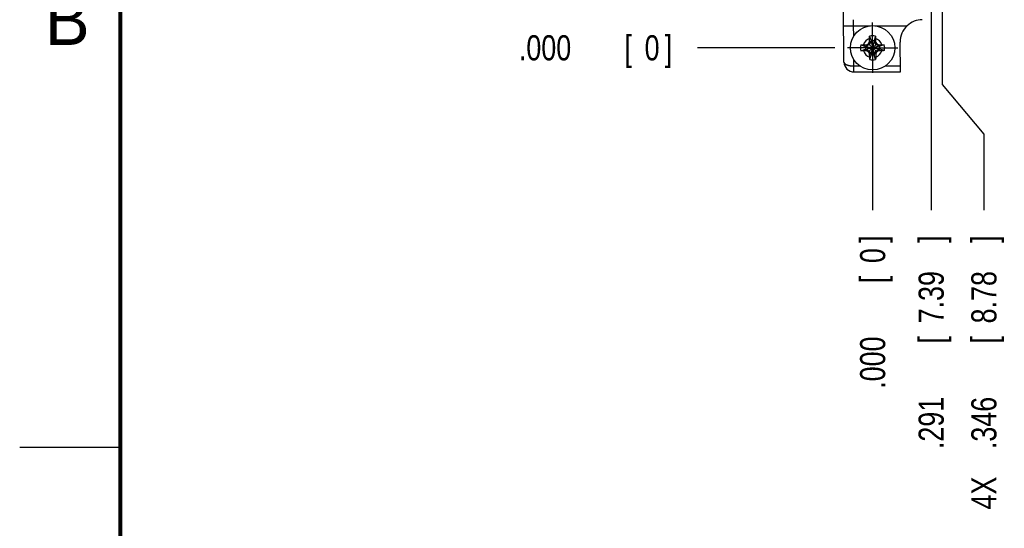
# Model space of a CAD drawing. Header units: inches. Extents: x 0 to 22, y 0 to 17.
# Tile 2 of 36: x 0 to 4.9, y 3.8 to 6.4. Entities that reach past the tile are written whole.
import ezdxf

# ---------------------------------------------------------------- set-up
doc = ezdxf.new("R2010")
doc.units = ezdxf.units.IN
doc.header["$LTSCALE"] = 1.21
doc.header["$MEASUREMENT"] = 0
doc.linetypes.add('CENTER', pattern=[0.6, 0.375, -0.075, 0.075, -0.075])
doc.layers.get('0').update_dxf_attribs({"linetype": 'CONTINUOUS'})
doc.layers.add('DEFAULT_1', color=7, linetype='CENTER')
doc.layers.add('DIMENSIONS', color=7, linetype='CONTINUOUS')
doc.styles.get("Standard").update_dxf_attribs({"font": 'txt', "width": 0.8})
doc.dimstyles.new('DIMSTYLE_2', dxfattribs={"dimtxt": 0.125, "dimasz": 0.18, "dimexe": 0.18, "dimexo": 0.0625, "dimgap": 0.09, "dimtad": 0, "dimtih": 1, "dimtoh": 1, "dimdec": 3, "dimzin": 4, "dimdsep": 46, "dimtxsty": 'STANDARD', "dimblk": '_FILLED', "dimblk1": '_FILLED', "dimblk2": '_FILLED', "dimcen": 0.09, "dimadec": 0, "dimazin": 0, "dimtp": 0.01, "dimtm": 0.01, "dimtfac": 1, "dimtdec": 3, "dimtofl": 0, "dimtmove": 0, "dimatfit": 3, "dimldrblk": '_FILLED', "dimfxl": 1, "dimtolj": 1, "dimtzin": 4, "dimarcsym": 0})

# ---------------------------------------------------------------- blocks, each defined once
blk = doc.blocks.new('*D4')
at = {"layer": 'DIMENSIONS', "color": 2, "linetype": 'CONTINUOUS'}
blk.add_line((4.3975, 6.8879), (3.3687, 6.8879), dxfattribs=at)
at = {"layer": 'DIMENSIONS', "color": 2, "linetype": 'CONTINUOUS', "width": 0.8}
for s, p in [('.652', (2.0812, 6.8254)), ('[', (2.6062, 6.8254)), ('16.56', (2.7062, 6.8254)), (']', (3.2062, 6.8254))]:
    blk.add_text(s, height=0.125, dxfattribs=at).set_placement(p)
blk = doc.blocks.new('_FILLED')
at = {"color": 0, "linetype": 'BYBLOCK'}
blk.add_solid([(0, 0), (-1, 0.174), (-1, -0.174)], dxfattribs=at)
blk = doc.blocks.new('*D5')
at = {"layer": 'DIMENSIONS', "color": 2, "linetype": 'CONTINUOUS'}
blk.add_line((4.3846, 8.3721), (3.3687, 8.3721), dxfattribs=at)
at = {"layer": 'DIMENSIONS', "color": 2, "linetype": 'CONTINUOUS', "width": 0.8}
for s, p in [('2.136', (1.9812, 8.3096)), ('[', (2.6062, 8.3096)), ('54.26', (2.7062, 8.3096)), (']', (3.2062, 8.3096))]:
    blk.add_text(s, height=0.125, dxfattribs=at).set_placement(p)
blk = doc.blocks.new('*D6')
at = {"layer": 'DIMENSIONS', "color": 2, "linetype": 'CONTINUOUS'}
blk.add_line((4.3429, 8.6496), (3.3687, 8.6496), dxfattribs=at)
at = {"layer": 'DIMENSIONS', "color": 2, "linetype": 'CONTINUOUS', "width": 0.8}
for s, p in [('2.414', (1.9812, 8.5871)), ('[', (2.6062, 8.5871)), ('61.31', (2.7062, 8.5871)), (']', (3.2062, 8.5871))]:
    blk.add_text(s, height=0.125, dxfattribs=at).set_placement(p)
blk = doc.blocks.new('*D7')
at = {"layer": 'DIMENSIONS', "color": 2, "linetype": 'CONTINUOUS'}
blk.add_line((4.3797, 8.9278), (3.3687, 8.9278), dxfattribs=at)
at = {"layer": 'DIMENSIONS', "color": 2, "linetype": 'CONTINUOUS', "width": 0.8}
for s, p in [('2.692', (1.9812, 8.8653)), ('[', (2.6062, 8.8653)), ('68.37', (2.7062, 8.8653)), (']', (3.2062, 8.8653))]:
    blk.add_text(s, height=0.125, dxfattribs=at).set_placement(p)
blk = doc.blocks.new('*D8')
at = {"layer": 'DIMENSIONS', "color": 2, "linetype": 'CONTINUOUS'}
blk.add_line((4.3667, 10.412), (3.3687, 10.412), dxfattribs=at)
at = {"layer": 'DIMENSIONS', "color": 2, "linetype": 'CONTINUOUS', "width": 0.8}
for s, p in [('4.176', (1.8812, 10.3495)), ('[', (2.5062, 10.3495)), ('106.07', (2.6062, 10.3495)), (']', (3.2062, 10.3495))]:
    blk.add_text(s, height=0.125, dxfattribs=at).set_placement(p)
blk = doc.blocks.new('*D9')
at = {"layer": 'DIMENSIONS', "color": 2, "linetype": 'CONTINUOUS'}
blk.add_line((4.5119, 11.0621), (3.3687, 11.0621), dxfattribs=at)
at = {"layer": 'DIMENSIONS', "color": 2, "linetype": 'CONTINUOUS', "width": 0.8}
for s, p in [('4.826', (1.8812, 10.9996)), ('[', (2.5062, 10.9996)), ('122.59', (2.6062, 10.9996)), (']', (3.2062, 10.9996))]:
    blk.add_text(s, height=0.125, dxfattribs=at).set_placement(p)
blk = doc.blocks.new('*D10')
at = {"layer": 'DIMENSIONS', "color": 2, "linetype": 'CONTINUOUS'}
blk.add_line((4.052, 6.2359), (3.3687, 6.2359), dxfattribs=at)
at = {"layer": 'DIMENSIONS', "color": 2, "linetype": 'CONTINUOUS', "width": 0.8}
for s, p in [('.000', (2.4812, 6.1734)), ('[', (3.0062, 6.1734)), ('0', (3.1062, 6.1734)), (']', (3.2062, 6.1734))]:
    blk.add_text(s, height=0.125, dxfattribs=at).set_placement(p)
blk = doc.blocks.new('*D11')
at = {"layer": 'DIMENSIONS', "color": 2, "linetype": 'CONTINUOUS'}
for p, q in [((4.5851, 6.7003), (4.5851, 6.0531)), ((4.5851, 6.0531), (4.7926, 5.8057)), ((4.7926, 5.8057), (4.7926, 5.4281))]:
    blk.add_line(p, q, dxfattribs=at)
at = {"layer": 'DIMENSIONS', "color": 2, "linetype": 'CONTINUOUS', "width": 0.8}
for s, p in [(']', (4.8551, 5.2656)), ('8.78', (4.8551, 4.8656)), ('[', (4.8551, 4.7656)), ('.346', (4.8551, 4.2406)), ('4X ', (4.8551, 3.9406))]:
    blk.add_text(s, height=0.125, rotation=90, dxfattribs=at).set_placement(p)
blk = doc.blocks.new('*D12')
at = {"layer": 'DIMENSIONS', "color": 2, "linetype": 'CONTINUOUS'}
blk.add_line((4.5305, 8.462), (4.5305, 5.4281), dxfattribs=at)
at = {"layer": 'DIMENSIONS', "color": 2, "linetype": 'CONTINUOUS', "width": 0.8}
for s, p in [(']', (4.593, 5.2656)), ('7.39', (4.593, 4.8656)), ('[', (4.593, 4.7656)), ('.291', (4.593, 4.2406))]:
    blk.add_text(s, height=0.125, rotation=90, dxfattribs=at).set_placement(p)
blk = doc.blocks.new('*D13')
at = {"layer": 'DIMENSIONS', "color": 2, "linetype": 'CONTINUOUS'}
blk.add_line((4.2396, 6.0483), (4.2396, 5.4281), dxfattribs=at)
at = {"layer": 'DIMENSIONS', "color": 2, "linetype": 'CONTINUOUS', "width": 0.8}
for s, p in [(']', (4.3021, 5.2656)), ('0', (4.3021, 5.1656)), ('[', (4.3021, 5.0656)), ('.000', (4.3021, 4.5406))]:
    blk.add_text(s, height=0.125, rotation=90, dxfattribs=at).set_placement(p)
blk = doc.blocks.new('*D14')
at = {"layer": 'DIMENSIONS', "color": 2, "linetype": 'CONTINUOUS'}
blk.add_line((4.6995, 11.2497), (4.6995, 11.8698), dxfattribs=at)
at = {"layer": 'DIMENSIONS', "color": 2, "linetype": 'CONTINUOUS', "width": 0.8}
for s, p in [(']', (4.762, 13.0573)), ('11.68', (4.762, 12.5573)), ('[', (4.762, 12.4573)), ('.460', (4.762, 11.9323))]:
    blk.add_text(s, height=0.125, rotation=90, dxfattribs=at).set_placement(p)

msp = doc.modelspace()

# ---------------------------------------------------------------- linework, layer by layer
at = {"color": 7, "linetype": 'CONTINUOUS'}
for p, q in [((4.0972, 6.1652), (4.0949, 6.4252)), ((4.4864, 6.3756), (4.4864, 6.3757)), ((4.232, 6.2683), (4.2229, 6.2523)), ((4.224, 6.2648), (4.232, 6.2683)), ((4.2246, 6.294), (4.232, 6.2712)), ((4.232, 6.2712), (4.2472, 6.2006)), ((4.232, 6.2712), (4.232, 6.2683)), ((4.232, 6.2683), (4.2396, 6.2359)), ((4.2465, 6.2714), (4.2396, 6.2359)), ((4.2466, 6.2684), (4.2396, 6.2359)), ((4.2536, 6.2943), (4.2465, 6.2714)), ((4.2466, 6.2684), (4.2465, 6.2714)), ((4.2466, 6.2684), (4.2546, 6.265)), ((4.2559, 6.2525), (4.2466, 6.2684)), ((4.3776, 6.1156), (4.3763, 6.2647)), ((4.1812, 6.2499), (4.2041, 6.2429)), ((4.1814, 6.2209), (4.2042, 6.2283)), ((4.207, 6.2429), (4.2041, 6.2429)), ((4.2041, 6.2429), (4.275, 6.2289)), ((4.2042, 6.2283), (4.2396, 6.2359)), ((4.2042, 6.2283), (4.2072, 6.2283)), ((4.2229, 6.2523), (4.207, 6.2429)), ((4.2104, 6.2509), (4.207, 6.2429)), ((4.207, 6.2429), (4.2721, 6.2289)), ((4.2072, 6.2283), (4.2396, 6.2359)), ((4.2072, 6.2283), (4.2232, 6.2192)), ((4.2107, 6.2204), (4.2072, 6.2283)), ((4.2191, 6.256), (4.2396, 6.2359)), ((4.2194, 6.2154), (4.2396, 6.2359)), ((4.2232, 6.2192), (4.2326, 6.2033)), ((4.2326, 6.2004), (4.2396, 6.2359)), ((4.2326, 6.2033), (4.2396, 6.2359)), ((4.2597, 6.2564), (4.2396, 6.2359)), ((4.272, 6.2435), (4.2396, 6.2359)), ((4.2749, 6.2435), (4.2396, 6.2359)), ((4.2601, 6.2157), (4.2396, 6.2359)), ((4.2471, 6.2035), (4.2396, 6.2359)), ((4.2471, 6.2035), (4.2562, 6.2195)), ((4.272, 6.2435), (4.2559, 6.2525)), ((4.2562, 6.2195), (4.2721, 6.2289)), ((4.2684, 6.2514), (4.272, 6.2435)), ((4.2721, 6.2289), (4.2687, 6.2209)), ((4.2749, 6.2435), (4.272, 6.2435)), ((4.2721, 6.2289), (4.275, 6.2289)), ((4.2977, 6.2509), (4.2749, 6.2435)), ((4.298, 6.2219), (4.275, 6.2289)), ((4.2326, 6.2033), (4.2245, 6.2068)), ((4.2256, 6.1775), (4.2326, 6.2004)), ((4.2326, 6.2033), (4.2326, 6.2004)), ((4.2551, 6.207), (4.2471, 6.2035)), ((4.2472, 6.2006), (4.2471, 6.2035)), ((4.2546, 6.1777), (4.2472, 6.2006)), ((4.1472, 6.1156), (4.3776, 6.1156))]:
    msp.add_line(p, q, dxfattribs=at)
at = {"color": 9, "linetype": 'CONTINUOUS'}
for p, q in [((4.0956, 6.3452), (4.1452, 6.3456)), ((4.1452, 6.3456), (4.2292, 6.3456)), ((4.1456, 6.2936), (4.1452, 6.3456)), ((4.2499, 6.3456), (4.4108, 6.3456)), ((4.1469, 6.1456), (4.1467, 6.1766)), ((4.1469, 6.1456), (4.1763, 6.1456)), ((4.3029, 6.1456), (4.3774, 6.1456))]:
    msp.add_line(p, q, dxfattribs=at)
at = {"color": 2, "linetype": 'CONTINUOUS'}
msp.add_line((0, 4.25), (0.5, 4.25), dxfattribs=at)
at = {"color": 7, "linetype": 'CONTINUOUS', "const_width": 0.02}
msp.add_lwpolyline([(0.5, 16.5), (0.5, 0.5)], dxfattribs=at)
at = {"color": 7, "linetype": 'CONTINUOUS'}
msp.add_circle((4.2396, 6.2359), 0.1102, dxfattribs=at)
for centre, radius, start, end in [((4.4863, 6.2656), 0.11, 89.9583, 133.3401), ((4.4863, 6.2656), 0.11, 133.3424, 180.5035), ((4.2396, 6.2359), 0.0601, 76.5154, 104.4846), ((4.2396, 6.2359), 0.0361, 78.8738, 102.1262), ((4.2396, 6.2359), 0.0601, 166.5154, 194.4846), ((4.2396, 6.2359), 0.0361, 168.8738, 192.1262), ((4.2396, 6.2359), 0.0361, 348.8738, 12.1262), ((4.2396, 6.2359), 0.0601, 346.5154, 14.4846), ((4.2396, 6.2359), 0.0601, 256.5154, 284.4846), ((4.2396, 6.2359), 0.0361, 258.8738, 282.1262), ((4.1472, 6.1656), 0.05, 180.5067, 269.9727)]:
    msp.add_arc(centre, radius, start, end, dxfattribs=at)
at = {"color": 9, "linetype": 'CONTINUOUS'}
for start, end in [(108.5064, 162.4936), (18.5064, 72.4936), (198.5064, 252.4936), (288.5064, 342.4936)]:
    msp.add_arc((4.2396, 6.2359), 0.0483, start, end, dxfattribs=at)
for points, knots in [([(4.1452, 6.3456), (4.1452, 6.3461), (4.1451, 6.3471), (4.1451, 6.3485), (4.1451, 6.3499), (4.1451, 6.3513), (4.145, 6.3527), (4.145, 6.3541), (4.145, 6.3554), (4.1449, 6.3568), (4.1449, 6.3581), (4.1449, 6.3594), (4.1449, 6.3606), (4.1449, 6.3618), (4.1449, 6.363), (4.1448, 6.3642), (4.1448, 6.3653), (4.1448, 6.3663), (4.1448, 6.3673), (4.1448, 6.3683), (4.1448, 6.3692), (4.1448, 6.3701), (4.1448, 6.3709), (4.1448, 6.3716), (4.1448, 6.3723), (4.1448, 6.3729), (4.1448, 6.3735), (4.1448, 6.374), (4.1448, 6.3744), (4.1448, 6.3748), (4.1448, 6.3751), (4.1449, 6.3753), (4.1449, 6.3755), (4.1449, 6.3756), (4.1449, 6.3756)], [0, 0, 0, 0, 0.047657, 0.09518, 0.142471, 0.189426, 0.235941, 0.281914, 0.32725, 0.37186, 0.41565, 0.458514, 0.500337, 0.541016, 0.580472, 0.618632, 0.655413, 0.690716, 0.724446, 0.756524, 0.786886, 0.815468, 0.842199, 0.867004, 0.889823, 0.910616, 0.929349, 0.945985, 0.960485, 0.972816, 0.982949, 0.990864, 0.996546, 1, 1, 1, 1]), ([(4.0972, 6.1652), (4.0972, 6.1649), (4.0972, 6.1643), (4.0974, 6.1635), (4.0976, 6.1626), (4.098, 6.1617), (4.0984, 6.1609), (4.0989, 6.1601), (4.0995, 6.1592), (4.1002, 6.1584), (4.101, 6.1576), (4.1019, 6.1568), (4.1028, 6.1561), (4.1038, 6.1553), (4.1049, 6.1546), (4.1061, 6.1539), (4.1074, 6.1533), (4.1087, 6.1526), (4.11, 6.152), (4.1114, 6.1514), (4.1129, 6.1508), (4.1145, 6.1503), (4.1161, 6.1498), (4.1177, 6.1493), (4.1194, 6.1488), (4.1211, 6.1484), (4.1228, 6.148), (4.1246, 6.1476), (4.1264, 6.1473), (4.1282, 6.147), (4.1301, 6.1467), (4.132, 6.1465), (4.1339, 6.1463), (4.1358, 6.1461), (4.1377, 6.1459), (4.1396, 6.1458), (4.1415, 6.1457), (4.1433, 6.1457), (4.1451, 6.1456), (4.1463, 6.1456), (4.1469, 6.1456)], [0, 0, 0, 0, 0.015105, 0.03075, 0.046535, 0.062624, 0.079172, 0.096316, 0.114175, 0.132842, 0.152368, 0.172787, 0.194104, 0.216295, 0.239328, 0.263184, 0.287851, 0.313312, 0.339567, 0.366617, 0.394467, 0.423091, 0.45239, 0.482245, 0.512546, 0.543286, 0.574482, 0.606155, 0.638292, 0.670878, 0.7039, 0.737286, 0.770922, 0.804694, 0.838437, 0.871953, 0.90505, 0.937546, 0.969259, 1, 1, 1, 1]), ([(4.1472, 6.1156), (4.1472, 6.1156), (4.1471, 6.1157), (4.1471, 6.1158), (4.1471, 6.116), (4.1471, 6.1162), (4.1471, 6.1165), (4.1471, 6.1169), (4.1471, 6.1173), (4.1471, 6.1178), (4.147, 6.1184), (4.147, 6.119), (4.147, 6.1197), (4.147, 6.1204), (4.147, 6.1212), (4.147, 6.1221), (4.147, 6.1229), (4.1469, 6.1239), (4.1469, 6.1248), (4.1469, 6.1258), (4.1469, 6.1269), (4.1469, 6.128), (4.1469, 6.1292), (4.1469, 6.1303), (4.1469, 6.1315), (4.1469, 6.1326), (4.1469, 6.1338), (4.1468, 6.1349), (4.1468, 6.1361), (4.1468, 6.1374), (4.1468, 6.1387), (4.1468, 6.14), (4.1468, 6.1414), (4.1468, 6.1428), (4.1467, 6.1442), (4.1469, 6.1452), (4.1469, 6.1456)], [0, 0, 0, 0, 0.001662, 0.005138, 0.0109, 0.018926, 0.029165, 0.041547, 0.056022, 0.072571, 0.0912, 0.111914, 0.134704, 0.159516, 0.186107, 0.214135, 0.243369, 0.273896, 0.305901, 0.339573, 0.374967, 0.41208, 0.450495, 0.489382, 0.527922, 0.566061, 0.604231, 0.643, 0.682927, 0.724359, 0.767579, 0.812487, 0.858662, 0.905637, 0.952919, 1, 1, 1, 1])]:
    msp.add_open_spline(points, degree=3, knots=knots, dxfattribs=at)
msp.add_open_spline([(4.1449, 6.3756), (4.1449, 6.3756), (4.1449, 6.3756), (4.1449, 6.3756)], degree=3, dxfattribs=at)
at = {"color": 7, "linetype": 'CONTINUOUS'}
for points, knots in [([(4.2191, 6.256), (4.2193, 6.2564), (4.2197, 6.2571), (4.2203, 6.2582), (4.2209, 6.2593), (4.2215, 6.2604), (4.2222, 6.2615), (4.2228, 6.2626), (4.2234, 6.2637), (4.2238, 6.2644), (4.224, 6.2648)], [0, 0, 0, 0, 0.124746, 0.249067, 0.373182, 0.497318, 0.621717, 0.746722, 0.872694, 1, 1, 1, 1]), ([(4.224, 6.2648), (4.224, 6.2653), (4.2241, 6.2664), (4.2241, 6.268), (4.2241, 6.2698), (4.2241, 6.2718), (4.2241, 6.2739), (4.2242, 6.2763), (4.2242, 6.2789), (4.2242, 6.2807), (4.2242, 6.2817)], [0, 0, 0, 0, 0.09198, 0.189892, 0.295352, 0.409971, 0.535336, 0.673456, 0.827316, 1, 1, 1, 1]), ([(4.2242, 6.2817), (4.2243, 6.2826), (4.2243, 6.2846), (4.2244, 6.2877), (4.2244, 6.2908), (4.2245, 6.293), (4.2246, 6.294)], [0, 0, 0, 0, 0.230123, 0.481149, 0.741523, 1, 1, 1, 1]), ([(4.2536, 6.2943), (4.2536, 6.2933), (4.2537, 6.2912), (4.2539, 6.288), (4.254, 6.2849), (4.2541, 6.2829), (4.2541, 6.282)], [0, 0, 0, 0, 0.251754, 0.510286, 0.763771, 1, 1, 1, 1]), ([(4.2541, 6.282), (4.2541, 6.281), (4.2542, 6.2791), (4.2543, 6.2765), (4.2544, 6.2742), (4.2544, 6.272), (4.2545, 6.2701), (4.2545, 6.2683), (4.2546, 6.2666), (4.2546, 6.2655), (4.2546, 6.265)], [0, 0, 0, 0, 0.172684, 0.326544, 0.464664, 0.590029, 0.704648, 0.810108, 0.90802, 1, 1, 1, 1]), ([(4.2546, 6.265), (4.2548, 6.2647), (4.2553, 6.2639), (4.2559, 6.2628), (4.2565, 6.2618), (4.2572, 6.2607), (4.2578, 6.2596), (4.2585, 6.2586), (4.2591, 6.2575), (4.2595, 6.2568), (4.2597, 6.2564)], [0, 0, 0, 0, 0.127311, 0.253288, 0.378295, 0.502694, 0.626829, 0.750942, 0.875259, 1, 1, 1, 1]), ([(4.1812, 6.2499), (4.1822, 6.25), (4.1843, 6.2501), (4.1874, 6.2502), (4.1905, 6.2503), (4.1925, 6.2504), (4.1935, 6.2504)], [0, 0, 0, 0, 0.251754, 0.510286, 0.763771, 1, 1, 1, 1]), ([(4.1938, 6.2206), (4.1928, 6.2206), (4.1908, 6.2206), (4.1878, 6.2207), (4.1846, 6.2208), (4.1825, 6.2208), (4.1814, 6.2209)], [0, 0, 0, 0, 0.230122, 0.481149, 0.741523, 1, 1, 1, 1]), ([(4.1935, 6.2504), (4.1945, 6.2505), (4.1963, 6.2505), (4.1989, 6.2506), (4.2013, 6.2507), (4.2034, 6.2507), (4.2054, 6.2508), (4.2072, 6.2508), (4.2088, 6.2509), (4.2099, 6.2509), (4.2104, 6.2509)], [0, 0, 0, 0, 0.172684, 0.326545, 0.464664, 0.590029, 0.704648, 0.810108, 0.90802, 1, 1, 1, 1]), ([(4.2107, 6.2204), (4.2102, 6.2204), (4.2091, 6.2204), (4.2074, 6.2204), (4.2057, 6.2204), (4.2037, 6.2204), (4.2016, 6.2204), (4.1992, 6.2205), (4.1966, 6.2205), (4.1947, 6.2205), (4.1938, 6.2206)], [0, 0, 0, 0, 0.09198, 0.189892, 0.295352, 0.409971, 0.535336, 0.673456, 0.827316, 1, 1, 1, 1]), ([(4.2104, 6.2509), (4.2108, 6.2511), (4.2115, 6.2516), (4.2126, 6.2522), (4.2137, 6.2529), (4.2148, 6.2535), (4.2158, 6.2541), (4.2169, 6.2548), (4.218, 6.2554), (4.2187, 6.2558), (4.2191, 6.256)], [0, 0, 0, 0, 0.127311, 0.253288, 0.378295, 0.502694, 0.626829, 0.750942, 0.875259, 1, 1, 1, 1]), ([(4.2194, 6.2154), (4.2191, 6.2156), (4.2183, 6.216), (4.2172, 6.2166), (4.2162, 6.2172), (4.2151, 6.2179), (4.214, 6.2185), (4.2129, 6.2191), (4.2118, 6.2197), (4.2111, 6.2201), (4.2107, 6.2204)], [0, 0, 0, 0, 0.124746, 0.249067, 0.373182, 0.497318, 0.621717, 0.746722, 0.872694, 1, 1, 1, 1]), ([(4.2601, 6.2157), (4.2599, 6.2154), (4.2595, 6.2146), (4.2589, 6.2136), (4.2582, 6.2125), (4.2576, 6.2114), (4.257, 6.2103), (4.2564, 6.2092), (4.2557, 6.2081), (4.2553, 6.2074), (4.2551, 6.207)], [0, 0, 0, 0, 0.124746, 0.249067, 0.373183, 0.497319, 0.621718, 0.746723, 0.872695, 1, 1, 1, 1]), ([(4.2597, 6.2564), (4.2601, 6.2562), (4.2608, 6.2558), (4.2619, 6.2552), (4.263, 6.2545), (4.2641, 6.2539), (4.2652, 6.2533), (4.2662, 6.2527), (4.2673, 6.2521), (4.2681, 6.2516), (4.2684, 6.2514)], [0, 0, 0, 0, 0.124746, 0.249067, 0.373183, 0.497319, 0.621718, 0.746723, 0.872695, 1, 1, 1, 1]), ([(4.2687, 6.2209), (4.2683, 6.2206), (4.2676, 6.2202), (4.2665, 6.2196), (4.2655, 6.2189), (4.2644, 6.2183), (4.2633, 6.2176), (4.2622, 6.217), (4.2612, 6.2164), (4.2604, 6.2159), (4.2601, 6.2157)], [0, 0, 0, 0, 0.127311, 0.253288, 0.378295, 0.502694, 0.626829, 0.750942, 0.875259, 1, 1, 1, 1]), ([(4.2684, 6.2514), (4.269, 6.2514), (4.27, 6.2514), (4.2717, 6.2514), (4.2735, 6.2514), (4.2754, 6.2514), (4.2776, 6.2513), (4.2799, 6.2513), (4.2826, 6.2513), (4.2844, 6.2512), (4.2854, 6.2512)], [0, 0, 0, 0, 0.09198, 0.189892, 0.295352, 0.409971, 0.535336, 0.673456, 0.827316, 1, 1, 1, 1]), ([(4.2856, 6.2214), (4.2847, 6.2213), (4.2828, 6.2213), (4.2802, 6.2212), (4.2778, 6.2211), (4.2757, 6.221), (4.2738, 6.221), (4.272, 6.2209), (4.2703, 6.2209), (4.2692, 6.2209), (4.2687, 6.2209)], [0, 0, 0, 0, 0.172684, 0.326544, 0.464664, 0.590029, 0.704648, 0.810108, 0.90802, 1, 1, 1, 1]), ([(4.2854, 6.2512), (4.2863, 6.2512), (4.2883, 6.2512), (4.2914, 6.2511), (4.2945, 6.251), (4.2967, 6.251), (4.2977, 6.2509)], [0, 0, 0, 0, 0.230122, 0.481149, 0.741523, 1, 1, 1, 1]), ([(4.298, 6.2219), (4.297, 6.2218), (4.2949, 6.2217), (4.2917, 6.2216), (4.2886, 6.2215), (4.2866, 6.2214), (4.2856, 6.2214)], [0, 0, 0, 0, 0.251754, 0.510286, 0.763771, 1, 1, 1, 1]), ([(4.2245, 6.2068), (4.2243, 6.2071), (4.2239, 6.2078), (4.2232, 6.2089), (4.2226, 6.21), (4.222, 6.2111), (4.2213, 6.2122), (4.2207, 6.2132), (4.2201, 6.2143), (4.2196, 6.215), (4.2194, 6.2154)], [0, 0, 0, 0, 0.127311, 0.253287, 0.378294, 0.502693, 0.626828, 0.750941, 0.875259, 1, 1, 1, 1]), ([(4.225, 6.1898), (4.225, 6.1908), (4.225, 6.1926), (4.2249, 6.1953), (4.2248, 6.1976), (4.2247, 6.1998), (4.2247, 6.2017), (4.2246, 6.2035), (4.2246, 6.2052), (4.2246, 6.2062), (4.2245, 6.2068)], [0, 0, 0, 0, 0.172684, 0.326545, 0.464664, 0.590029, 0.704648, 0.810108, 0.90802, 1, 1, 1, 1]), ([(4.2256, 6.1775), (4.2255, 6.1785), (4.2254, 6.1806), (4.2253, 6.1838), (4.2252, 6.1868), (4.2251, 6.1889), (4.225, 6.1898)], [0, 0, 0, 0, 0.251754, 0.510287, 0.763771, 1, 1, 1, 1]), ([(4.2549, 6.1901), (4.2549, 6.1891), (4.2549, 6.1872), (4.2548, 6.1841), (4.2547, 6.1809), (4.2546, 6.1788), (4.2546, 6.1777)], [0, 0, 0, 0, 0.230122, 0.481149, 0.741522, 1, 1, 1, 1]), ([(4.2551, 6.207), (4.2551, 6.2065), (4.2551, 6.2054), (4.2551, 6.2038), (4.2551, 6.202), (4.255, 6.2), (4.255, 6.1979), (4.255, 6.1955), (4.255, 6.1929), (4.2549, 6.1911), (4.2549, 6.1901)], [0, 0, 0, 0, 0.09198, 0.189892, 0.295352, 0.409971, 0.535336, 0.673455, 0.827316, 1, 1, 1, 1])]:
    msp.add_open_spline(points, degree=3, knots=knots, dxfattribs=at)
at = {"layer": 'DEFAULT_1', "color": 7, "linetype": 'CENTER'}
for q in [(4.2396, 6.361), (4.1145, 6.2359), (4.3647, 6.2359), (4.2396, 6.1108)]:
    msp.add_line((4.2396, 6.2359), q, dxfattribs=at)

# ---------------------------------------------------------------- texts
at = {"color": 2, "linetype": 'CONTINUOUS'}
msp.add_text('B', height=0.25, dxfattribs=at).set_placement((0.125, 6.25))

# ---------------------------------------------------------------- dimensions: what is measured, and where the dimension line sits
at = {"layer": 'DIMENSIONS', "color": 2, "linetype": 'CONTINUOUS'}
for feature_location, offset, dtype, origin, picture, middle in [((4.6995, 11.2497), (0, 0.6201), 1, (4.2396, 6.2359), '*D14', (4.6995, 12.5448)), ((4.5119, 11.0621), (-1.1432, 0), 0, (4.1145, 6.2359), '*D9', (2.5937, 11.0621)), ((4.3667, 10.412), (-0.9981, 0), 0, (4.1145, 6.2359), '*D8', (2.5937, 10.412)), ((4.3797, 8.9278), (-1.011, 0), 0, (4.1145, 6.2359), '*D7', (2.6437, 8.9278)), ((4.3429, 8.6496), (-0.9743, 0), 0, (4.1145, 6.2359), '*D6', (2.6437, 8.6496)), ((4.3846, 8.3721), (-1.0159, 0), 0, (4.1145, 6.2359), '*D5', (2.6437, 8.3721)), ((4.5305, 8.462), (0, -3.0339), 1, (4.2396, 6.1108), '*D12', (4.5305, 4.8031)), ((4.3975, 6.8879), (-1.0288, 0), 0, (4.1145, 6.2359), '*D4', (2.6937, 6.8879)), ((4.0519755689, 6.2358838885), (-0.6833135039, 0), 0, (4.1144755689, 6.2358838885), '*D10', (2.893662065, 6.2358838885)), ((4.2395755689, 6.0482838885), (0, -0.620144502), 1, (4.2395755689, 6.1107838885), '*D13', (4.2395755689, 4.9531393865))]:
    dim = msp.add_ordinate_dim(feature_location=feature_location, offset=offset, dtype=dtype, origin=origin, dimstyle='DIMSTYLE_2', dxfattribs=at)
    dim.commit()
    dim.dimension.update_dxf_attribs({"geometry": picture, "text_midpoint": middle})
dim = msp.add_ordinate_dim(feature_location=(4.585104, 6.700282), offset=(0.207482, -1.272142), dtype=0, origin=(4.239576, 6.110784), text='4X <>', dimstyle='DIMSTYLE_2', dxfattribs=at)
dim.commit()
dim.dimension.update_dxf_attribs({"geometry": '*D11', "text_midpoint": (4.792586, 4.653139)})

doc.saveas('drawing.dxf')
